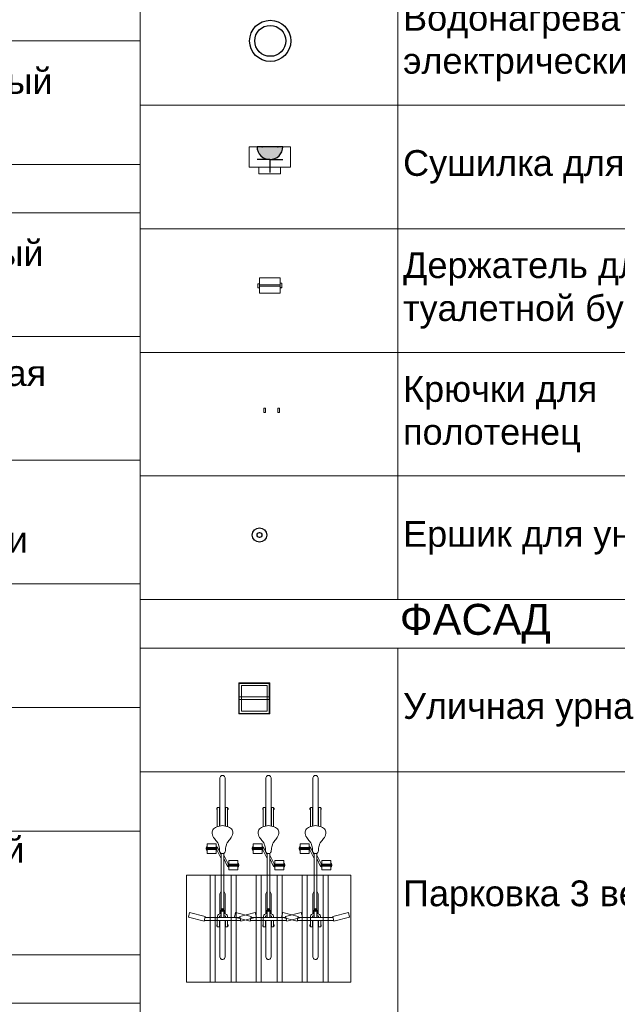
# Model space of a CAD drawing. Header units: millimetres. Extents: x -57449114 to 30620931, y -92609 to 84364.
# Tile 41 of 256: x -47674 to -41877, y -42705 to -33149. Entities that reach past the tile are written whole.
import ezdxf
from ezdxf import colors
from ezdxf.entities.mleader import LeaderData, LeaderLine
from ezdxf.math import Vec2, Vec3

# ---------------------------------------------------------------- set-up
doc = ezdxf.new("R2010")
doc.units = ezdxf.units.MM
doc.linetypes.add('HIDDENX2', pattern=[19.05, 12.7, -6.35])
doc.layers.get('0').update_dxf_attribs({"lineweight": 0})
for name, color, linetype, lineweight in [('06_АР_Мебель', 4, 'Continuous', 9), ('16_АР_Благоустройство', 7, 'Continuous', 25), ('20_АР_Сантехника', 250, 'Continuous', 0)]:
    doc.layers.add(name, color=color, linetype=linetype, lineweight=lineweight)
doc.layers.add('1. ПОДЛОЖКА', color=7, linetype='Continuous', lineweight=0, true_color=0x9b9292)
doc.layers.add('ВК', color=7, linetype='Continuous')
doc.layers.add('ЭОМ', color=7, linetype='Continuous')
doc.styles.add('_ТЕКСТОВЫЙ', font='arial.ttf', dxfattribs={"width": 0.8})
doc.styles.add('_ТЕКСТОВЫЙ АННОТАТИЫНЫЙ', font='arial.ttf', dxfattribs={"width": 0.8})
doc.styles.add('HVAC_AEP', font='arial.ttf')

# ---------------------------------------------------------------- blocks, each defined once
blk = doc.blocks.new('*T200')
at = {"color": 0, "linetype": 'ByBlock', "lineweight": 9, "transparency": 16777216}
blk.add_line((0, 0), (6500, 0), dxfattribs=at)
at = {"color": 0, "linetype": 'ByBlock', "lineweight": -2, "transparency": 16777216}
for p, q in [((0, 0), (0, -7100)), ((2500, 0), (2500, -7100)), ((6500, 0), (6500, -7100)), ((0, -1200), (6500, -1200)), ((0, -2400), (6500, -2400)), ((0, -3600), (6500, -3600)), ((0, -4700), (6500, -4700)), ((0, -5900), (6500, -5900)), ((0, -7100), (6500, -7100))]:
    blk.add_line(p, q, dxfattribs=at)
at = {"color": 0, "transparency": 16777216, "char_height": 250, "width": 3900, "attachment_point": 4, "style": 'HVAC_AEP'}
for s, insert in [('Аптечный шкаф^Jвитрина^J800х300х2200', (2550, -600)), ('Кассовый прилавок^J800х500х2200', (2550, -1800)), ('Стол для приема^Jтовара с полками^J1000х600х1716', (2550, -3000)), ('Поддон 500х500', (2550, -4150)), ('Шкаф металл.для^Jспец.одежды^J300х500х1850', (2550, -5300)), ('Ларь морозильный^J565х545', (2550, -6500))]:
    blk.add_mtext(s, dxfattribs=dict(at, insert=insert))
blk = doc.blocks.new('*T201')
at = {"color": 0, "linetype": 'ByBlock', "lineweight": -2, "transparency": 16777216}
for p, q in [((0, 0), (6500, 0)), ((0, 0), (0, -7669.7)), ((6500, 0), (6500, -7669.7)), ((0, -469.7), (6500, -469.7)), ((2500, -469.7), (2500, -7669.7)), ((0, -1669.7), (6500, -1669.7)), ((0, -2869.7), (6500, -2869.7)), ((0, -4069.7), (6500, -4069.7)), ((0, -5269.7), (6500, -5269.7)), ((0, -6469.7), (6500, -6469.7)), ((0, -7669.7), (6500, -7669.7))]:
    blk.add_line(p, q, dxfattribs=at)
at = {"color": 0, "lineweight": 15, "transparency": 16777216, "style": 'HVAC_AEP'}
for s, insert, char_height, width, attachment_point in [('БЭК (сортировка)', (3250, -234.8), 300, 6497, 5), ('Стол упаковочный^J1200', (2550, -1069.7), 250, 3900, 4), ('Штемпелевальная^Jтумба', (2550, -2269.7), 250, 3900, 4), ('Клеть для^Jкорреспонденции', (2550, -3469.7), 250, 3900, 4), ('Весы', (2550, -4669.7), 250, 3900, 4), ('Тележка', (2550, -5869.7), 250, 3900, 4), ('Коммутационный^Jшкаф навесной^J600х600мм', (2550, -7069.7), 250, 3900, 4)]:
    blk.add_mtext(s, dxfattribs=dict(at, insert=insert, char_height=char_height, width=width, attachment_point=attachment_point))
blk = doc.blocks.new('*T202')
at = {"color": 0, "linetype": 'ByBlock', "lineweight": -2, "transparency": 16777216}
for p, q in [((0, 0), (6500, 0)), ((0, 0), (0, -12369.7)), ((6500, 0), (6500, -12369.7)), ((0, -469.7), (6500, -469.7)), ((2500, -469.7), (2500, -12369.7)), ((0, -1769.7), (6500, -1769.7)), ((0, -3069.7), (6500, -3069.7)), ((0, -4369.7), (6500, -4369.7)), ((0, -5669.7), (6500, -5669.7)), ((0, -6969.7), (6500, -6969.7)), ((0, -8269.7), (6500, -8269.7)), ((0, -9569.7), (6500, -9569.7)), ((0, -10869.7), (6500, -10869.7)), ((0, -12369.7), (6500, -12369.7))]:
    blk.add_line(p, q, dxfattribs=at)
at = {"color": 0, "lineweight": 15, "transparency": 16777216, "style": 'HVAC_AEP'}
for s, insert, char_height, width, attachment_point in [('Комната персонала', (3250, -234.8), 300, 6497, 5), ('Стул ISO (черная^Jткань)', (2550, -1119.7), 250, 3900, 4), ('Кухонная тумба^Jнапольная с мойкой', (2550, -2419.7), 250, 3900, 4), ('Кухонный шкаф 600', (2550, -3719.7), 250, 3900, 4), ('Кухонная тумба^Jнапольная с дверцей^J600', (2550, -5019.7), 250, 3900, 4), ('Кухонная тумба^Jнапольная с ящиком^J800', (2550, -6319.7), 250, 3900, 4), ('Кухонный шкаф^Jнавесной 600', (2550, -7619.7), 250, 3900, 4), ('Кухонный шкаф^Jнавесной 400', (2550, -8919.7), 250, 3900, 4), ('Стол обеденный^JСтол (розетка для^Jчайника)', (2550, -10219.7), 250, 3900, 4), ('Холодильник^JХолодильник^J(розетка под СВЧ)', (2550, -11619.7), 250, 3900, 4)]:
    blk.add_mtext(s, dxfattribs=dict(at, insert=insert, char_height=char_height, width=width, attachment_point=attachment_point))
blk = doc.blocks.new('*T203')
at = {"color": 0, "linetype": 'ByBlock', "lineweight": -2, "transparency": 16777216}
for p, q in [((0, 0), (6500, 0)), ((0, 0), (0, -11322.4)), ((6500, 0), (6500, -11322.4)), ((0, -469.7), (6500, -469.7)), ((2500, -469.7), (2500, -11322.4)), ((0, -1669.7), (6500, -1669.7)), ((0, -2869.7), (6500, -2869.7)), ((0, -4122.4), (6500, -4122.4)), ((0, -5322.4), (6500, -5322.4)), ((0, -6522.4), (6500, -6522.4)), ((0, -7722.4), (6500, -7722.4)), ((0, -8922.4), (6500, -8922.4)), ((0, -10122.4), (6500, -10122.4)), ((0, -11322.4), (6500, -11322.4))]:
    blk.add_line(p, q, dxfattribs=at)
at = {"color": 0, "lineweight": 15, "transparency": 16777216, "style": 'HVAC_AEP'}
for s, insert, char_height, width, attachment_point in [('С/У', (3250, -234.8), 300, 6497, 5), ('Унитаз', (2550, -1069.7), 250, 3900, 4), ('Унитаз угловой', (2550, -2269.7), 250, 3900, 4), ('Раковина прямоугольная с зеркалом', (2550, -3496), 250, 3900, 4), ('Раковина угловая с зеркалом', (2550, -4722.4), 250, 3900, 4), ('Водонагреватель^Jэлектрический', (2550, -5922.4), 250, 3900, 4), ('Сушилка для рук', (2550, -7122.4), 250, 3900, 4), ('Держатель для^Jтуалетной бумаги', (2550, -8322.4), 250, 3900, 4), ('Крючки для^Jполотенец', (2550, -9522.4), 250, 3900, 4), ('Ершик для унитаза', (2550, -10722.4), 250, 3900, 4)]:
    blk.add_mtext(s, dxfattribs=dict(at, insert=insert, char_height=char_height, width=width, attachment_point=attachment_point))
blk = doc.blocks.new('A$C436D765E')
at = {"layer": '06_АР_Мебель'}
for radius in [200, 150]:
    blk.add_circle((0, 0), radius, dxfattribs=at)
at = {"layer": '1. ПОДЛОЖКА'}
for radius in [200, 150]:
    blk.add_circle((0, 0), radius, dxfattribs=at)
at = {"layer": 'ВК', "color": 162, "lineweight": 30, "true_color": 0x002eb8}
for radius in [200, 150]:
    blk.add_circle((0, 0), radius, dxfattribs=at)
blk = doc.blocks.new('A$C393234FD')
at = {"layer": '1. ПОДЛОЖКА'}
for radius in [70, 23.1]:
    blk.add_circle((0, 0), radius, dxfattribs=at)
at = {"layer": 'ВК', "color": 162, "lineweight": 30, "true_color": 0x002eb8}
for radius in [70, 23.1]:
    blk.add_circle((0, 0), radius, dxfattribs=at)
blk = doc.blocks.new('A$C409F62D7')
at = {"layer": 'ЭОМ', "linetype": 'Continuous'}
h = blk.add_hatch(color=5, dxfattribs=at)
edge = h.paths.add_edge_path()
edge.add_line((-250, 0), (-125, 0))
edge.add_line((-125, 0), (-125, 125))
edge.add_arc((-125, 0), 125, 90, 180)
edge = h.paths.add_edge_path()
edge.add_arc((-125, 0), 125, 360, 450)
edge.add_line((-125, 125), (-125, 0))
edge.add_line((-125, 0), (0, 0))
at = {"layer": 'ЭОМ', "color": 5, "linetype": 'Continuous'}
for p, q in [((-125, 125), (-125, 250)), ((-125, 125), (-250, 125)), ((-125, 125), (0, 125)), ((-250, 0), (0, 0))]:
    blk.add_line(p, q, dxfattribs=at)
blk.add_arc((-125, 0), 125, 0, 180, dxfattribs=at)
for p in [(-200, 0), (-50, 0)]:
    blk.add_point(p, dxfattribs=at)
blk = doc.blocks.new('A$C78871F88')
at = {"layer": '1. ПОДЛОЖКА'}
for points in [[(0, 100), (-400.7, 100), (-400.7, 299.9), (0, 299.9)], [(-308.3, 36), (-99.5, 36), (-99.5, 100), (-308.3, 100)]]:
    blk.add_lwpolyline(points, close=True, dxfattribs=at)
at = {"layer": '20_АР_Сантехника', "flags": 128}
for points in [[(-400.7, 299.9), (0, 299.9), (0, 100), (-400.7, 100)], [(-308.3, 100), (-99.5, 100), (-99.5, 36), (-308.3, 36)]]:
    blk.add_lwpolyline(points, close=True, dxfattribs=at)
at = {"layer": 'ЭОМ', "lineweight": 15, "rotation": 180}
blk.add_blockref('A$C409F62D7', (-325.3, 299.9), dxfattribs=at)
blk = doc.blocks.new('A$C0C935C89')
at = {"layer": '1. ПОДЛОЖКА'}
for points in [[(0, -150), (-200.3, -150), (-200.3, 0), (0, 0)], [(-216.7, -57.7), (-200.3, -57.7), (-200.3, -99.4), (-216.7, -99.4)], [(0, -69), (-200.3, -69), (-200.3, -81.6), (0, -81.6)], [(16.3, -99.4), (0, -99.4), (0, -54.1), (16.3, -54.1)]]:
    blk.add_lwpolyline(points, close=True, dxfattribs=at)
at = {"layer": '20_АР_Сантехника', "flags": 128}
for points in [[(-200.3, 0), (0, 0), (0, -150), (-200.3, -150)], [(-200.3, -57.7), (-216.7, -57.7), (-216.7, -99.4), (-200.3, -99.4)], [(16.3, -54.1), (0, -54.1), (0, -95.8), (16.3, -95.8)]]:
    blk.add_lwpolyline(points, close=True, dxfattribs=at)
for points in [[(0, -69), (-200.3, -69)], [(0, -81.6), (-200.3, -81.6)]]:
    blk.add_lwpolyline(points, dxfattribs=at)
blk = doc.blocks.new('A$C430C167F')
at = {"layer": '1. ПОДЛОЖКА'}
for points in [[(16.3, 0), (0, 0), (0, -41.7), (16.3, -41.7)], [(136, -41.7), (152.3, -41.7), (152.3, 0), (136, 0)]]:
    blk.add_lwpolyline(points, close=True, dxfattribs=at)
at = {"layer": '20_АР_Сантехника', "flags": 128}
for points in [[(16.3, 0), (0, 0), (0, -41.7), (16.3, -41.7)], [(152.3, 0), (136, 0), (136, -41.7), (152.3, -41.7)]]:
    blk.add_lwpolyline(points, close=True, dxfattribs=at)
blk = doc.blocks.new('*T215')
at = {"color": 0, "linetype": 'ByBlock', "lineweight": -2, "transparency": 16777216}
for p, q in [((0, 0), (6500, 0)), ((0, 0), (0, -13160.4)), ((6500, 0), (6500, -13160.4)), ((0, -469.7), (6500, -469.7)), ((2500, -469.7), (2500, -13160.4)), ((0, -1669.7), (6500, -1669.7)), ((0, -4106.4), (6500, -4106.4)), ((0, -6559.1), (6500, -6559.1)), ((0, -9072.6), (6500, -9072.6)), ((0, -10313.2), (6500, -10313.2)), ((0, -11582), (6500, -11582)), ((0, -13160.4), (6500, -13160.4))]:
    blk.add_line(p, q, dxfattribs=at)
at = {"color": 0, "lineweight": 15, "transparency": 16777216, "style": 'HVAC_AEP'}
for s, insert, char_height, width, attachment_point in [('ФАСАД', (3250, -234.8), 300, 6497, 5), ('Уличная урна', (2550, -1069.7), 250, 3900, 4), ('Парковка 3 велосипеда ', (2550, -2888), 250, 3900, 4), ('Парковка 2 велосипеда ', (2550, -5332.7), 250, 3900, 4), ('Тактильная плитка^J500х500х5мм^J(высота тактильных^Jрифов 5 мм)^JЦвет: Желтый', (2550, -7815.9), 250, 3900, 4), ('Почтовый ящик^JУличный', (2550, -9692.9), 250, 3900, 4), ('Решетка грязесборная в тамбур', (2550, -10947.6), 250, 3900, 4), ('Решетка грязесборная^Jплощадка перед входом', (2550, -12371.2), 250, 3900, 4)]:
    blk.add_mtext(s, dxfattribs=dict(at, insert=insert, char_height=char_height, width=width, attachment_point=attachment_point))
blk = doc.blocks.new('A$C03ED3497')
at = {"layer": '16_АР_Благоустройство', "lineweight": 0}
for points in [[(-150, -164.1), (150, -164.1), (150, 135.9), (-150, 135.9)], [(150, 135.9), (-150, 135.9), (-150, -164.1), (150, -164.1)], [(-145, -159.1), (145, -159.1), (145, 130.9), (-145, 130.9)], [(-125, -139.1), (125, -139.1), (125, 110.9), (-125, 110.9)], [(125, -139.1), (-125, -139.1), (-125, 110.9), (125, 110.9)], [(-145, 0), (145, 0), (145, -22.8), (-145, -22.8)], [(-125, -22.8), (125, -22.8), (125, 0), (-125, 0)]]:
    blk.add_lwpolyline(points, close=True, dxfattribs=at)
blk = doc.blocks.new('A$C515B42CB')
at = {"layer": '06_АР_Мебель'}
for p, q in [((-408, 341.8), (-452.6, 330.4)), ((-414, 178.8), (-452.6, 330.4)), ((-369.3, 190.1), (-408, 341.8)), ((-958.8, 162), (-958.8, 72.4)), ((-958.8, 162), (-866.3, 162)), ((-929.1, 162), (-929.1, 168.3)), ((-929.1, 168.3), (-912.5, 168.3)), ((-922.7, 72.4), (-922.7, 162)), ((-919.2, 171.5), (-912.5, 171.5)), ((-919.2, 171.5), (-919.2, 168.3)), ((-905.9, 171.5), (-912.5, 171.5)), ((-896, 168.3), (-912.5, 168.3)), ((-912.5, 72.4), (-912.5, 162)), ((-905.9, 171.5), (-905.9, 168.3)), ((-902.4, 72.4), (-902.4, 162)), ((-896, 162), (-896, 168.3)), ((-866.3, 162), (-866.3, 72.4)), ((-369.3, 190.1), (-414, 178.8)), ((-405.5, 180.9), (-405.5, -156.9)), ((-374.5, 188.8), (-374.5, -164.8)), ((-1291.6, 37), (-1750.4, 37)), ((-1284.9, 62), (-1473, 62)), ((-1473, 42), (-1473, 62)), ((-1290.6, 42), (-1473, 42)), ((-1467.8, 63.9), (-1467.8, 62)), ((-1467.8, 63.9), (-1449.2, 63.9)), ((-1464.6, 65.9), (-1464.6, 63.9)), ((-1464.6, 65.9), (-1452.4, 65.9)), ((-1464.6, 42), (-1464.6, 37)), ((-1452.4, 65.9), (-1452.4, 63.9)), ((-1452.4, 42), (-1452.4, 37)), ((-1449.2, 63.9), (-1449.2, 62)), ((-485.1, 24.4), (-1027.5, 24.4)), ((-924.6, 66), (-1008.1, 24.4)), ((-900.5, 61.4), (-978.1, 24.4)), ((-958.8, 72.4), (-866.3, 72.4)), ((-929.1, 72.4), (-929.1, 66)), ((-929.1, 66), (-912.5, 66)), ((-896, 66), (-912.5, 66)), ((-900.5, 66), (-900.5, 61.4)), ((-896, 72.4), (-896, 66)), ((-440.6, 37), (-624.6, 37)), ((-476.7, 27), (-440.6, 27)), ((-405.5, 24.4), (-468.2, 24.4)), ((-440.6, 37), (-440.6, 27)), ((-420.7, 30.7), (-420.7, 24.4)), ((-405.5, 42), (-409.6, 42)), ((-312.7, 62), (-374.5, 62)), ((-312.7, 42), (-374.5, 42)), ((-29.8, 37), (-374.5, 37)), ((-317.9, 63.9), (-336.5, 63.9)), ((-336.5, 63.9), (-336.5, 62)), ((-321.1, 65.9), (-333.3, 65.9)), ((-333.3, 65.9), (-333.3, 63.9)), ((-333.3, 42), (-333.3, 37)), ((-321.1, 65.9), (-321.1, 63.9)), ((-321.1, 42), (-321.1, 37)), ((-317.9, 63.9), (-317.9, 62)), ((-312.7, 42), (-312.7, 62)), ((-1291.7, -13), (-1750.4, -13)), ((-1290.6, -18), (-1473, -18)), ((-1473, -38), (-1473, -18)), ((-1285, -38), (-1473, -38)), ((-1467.8, -39.9), (-1467.8, -38)), ((-1467.8, -39.9), (-1449.2, -39.9)), ((-1464.6, -18), (-1464.6, -13)), ((-1464.6, -41.9), (-1464.6, -39.9)), ((-1464.6, -41.9), (-1452.4, -41.9)), ((-1452.4, -18), (-1452.4, -13)), ((-1452.4, -41.9), (-1452.4, -39.9)), ((-1449.2, -39.9), (-1449.2, -38)), ((-1119.6, -138), (-1119.6, -48.5)), ((-1119.6, -48.5), (-1027, -48.5)), ((-1089.8, -48.5), (-1089.8, -42.1)), ((-1089.8, -42.1), (-1073.3, -42.1)), ((-1085.6, -37.4), (-1008.1, -0.4)), ((-1085.6, -42.1), (-1085.6, -37.4)), ((-1083.5, -48.5), (-1083.5, -138)), ((-1056.8, -42.1), (-1073.3, -42.1)), ((-1073.3, -48.5), (-1073.3, -138)), ((-1063.1, -48.5), (-1063.1, -138)), ((-1061.5, -42.1), (-978.1, -0.4)), ((-1056.8, -48.5), (-1056.8, -42.1)), ((-485.1, -0.4), (-1027.5, -0.4)), ((-1027, -138), (-1027, -48.5)), ((-440.6, -13), (-624.6, -13)), ((-476.7, -3), (-440.6, -3)), ((-405.5, -0.4), (-468.2, -0.4)), ((-440.6, -3), (-440.6, -13)), ((-420.7, -6.7), (-420.7, -0.4)), ((-405.5, -18), (-409.6, -18)), ((-405.5, -38), (-374.5, -38)), ((-29.8, -13), (-374.5, -13)), ((-312.7, -18), (-374.5, -18)), ((-312.7, -38), (-374.5, -38)), ((-336.5, -39.9), (-336.5, -38)), ((-317.9, -39.9), (-336.5, -39.9)), ((-333.3, -18), (-333.3, -13)), ((-333.3, -41.9), (-333.3, -39.9)), ((-321.1, -41.9), (-333.3, -41.9)), ((-321.1, -18), (-321.1, -13)), ((-321.1, -41.9), (-321.1, -39.9)), ((-317.9, -39.9), (-317.9, -38)), ((-312.7, -38), (-312.7, -18)), ((-1119.6, -138), (-1027, -138)), ((-1089.8, -138), (-1089.8, -144.4)), ((-1089.8, -144.4), (-1073.3, -144.4)), ((-1079.9, -147.6), (-1079.9, -144.4)), ((-1079.9, -147.6), (-1073.3, -147.6)), ((-1056.8, -144.4), (-1073.3, -144.4)), ((-1066.7, -147.6), (-1073.3, -147.6)), ((-1066.7, -147.6), (-1066.7, -144.4)), ((-1056.8, -138), (-1056.8, -144.4)), ((-414, -154.8), (-452.6, -306.4)), ((-369.3, -166.1), (-414, -154.8)), ((-369.3, -166.1), (-408, -317.8)), ((-408, -317.8), (-452.6, -306.4))]:
    blk.add_line(p, q, dxfattribs=at)
blk.add_lwpolyline([(-481.7, 6.9), (-471.6, 6.9), (-471.6, 17), (-481.7, 17)], close=True, dxfattribs=at)
for radius in [15, 9.74]:
    blk.add_circle((-476.7, 12), radius, dxfattribs=at)
for points in [[(-1295.9, 12), (-1282.8, 67.6), (-1253.8, 105.5), (-1218.8, 112), (-1170.2, 89.9), (-1133.7, 61.4), (-1108.8, 49.6), (-1091.4, 44.4), (-1065.1, 40.7), (-1041.3, 36.9), (-1029.2, 28.1), (-1025.9, 12)], [(-1750.4, 37), (-1766.3, 35.1), (-1779, 26), (-1782.6, 17), (-1783.1, 12)], [(-1750.4, -13), (-1766.3, -11.2), (-1779, -2), (-1782.6, 7), (-1783.1, 12)], [(-1295.9, 12), (-1282.8, -43.6), (-1253.8, -81.5), (-1218.8, -88), (-1170.2, -66), (-1133.7, -37.5), (-1108.8, -25.6), (-1091.4, -20.4), (-1065.1, -16.8), (-1041.3, -13), (-1029.2, -4.2), (-1025.9, 12)], [(-440.6, 37), (-432.8, 52.1), (-419, 60.1), (-405.5, 62)], [(-420.7, 30.7), (-417.2, 38.8), (-413.8, 40.9), (-409.6, 42)], [(-29.8, 37), (-14, 35.1), (-1.2, 26), (2.4, 17), (2.8, 12)], [(-29.8, -13), (-14, -11.2), (-1.2, -2), (2.4, 7), (2.8, 12)], [(-440.6, -13), (-432.8, -28.1), (-419, -36.1), (-405.5, -38)], [(-420.7, -6.7), (-417.2, -14.9), (-413.8, -17), (-409.6, -18)]]:
    blk.add_spline(points, degree=3, dxfattribs=at)
for points in [[(-624.6, 37), (-630, 36.9), (-640.2, 36.7), (-649.4, 30.8), (-652.4, 27)], [(-624.6, -13), (-630, -12.9), (-640.2, -12.8), (-649.4, -6.8), (-652.4, -3)]]:
    blk.add_open_spline(points, degree=3, knots=[0, 0, 0, 0, 0.0159733, 0.03042348, 0.03042348, 0.03042348, 0.03042348], dxfattribs=at)
at = {"layer": '1. ПОДЛОЖКА'}
for p, q in [((-408, 341.8), (-452.6, 330.4)), ((-414, 178.8), (-452.6, 330.4)), ((-369.3, 190.1), (-408, 341.8)), ((-958.8, 162), (-958.8, 72.4)), ((-958.8, 162), (-866.3, 162)), ((-929.1, 162), (-929.1, 168.3)), ((-929.1, 168.3), (-912.5, 168.3)), ((-922.7, 72.4), (-922.7, 162)), ((-919.2, 171.5), (-912.5, 171.5)), ((-919.2, 171.5), (-919.2, 168.3)), ((-905.9, 171.5), (-912.5, 171.5)), ((-896, 168.3), (-912.5, 168.3)), ((-912.5, 72.4), (-912.5, 162)), ((-905.9, 171.5), (-905.9, 168.3)), ((-902.4, 72.4), (-902.4, 162)), ((-896, 162), (-896, 168.3)), ((-866.3, 162), (-866.3, 72.4)), ((-369.3, 190.1), (-414, 178.8)), ((-405.5, 180.9), (-405.5, -156.9)), ((-374.5, 188.8), (-374.5, -164.8)), ((-1291.6, 37), (-1750.4, 37)), ((-1284.9, 62), (-1473, 62)), ((-1473, 42), (-1473, 62)), ((-1290.6, 42), (-1473, 42)), ((-1467.8, 63.9), (-1467.8, 62)), ((-1467.8, 63.9), (-1449.2, 63.9)), ((-1464.6, 65.9), (-1464.6, 63.9)), ((-1464.6, 65.9), (-1452.4, 65.9)), ((-1464.6, 42), (-1464.6, 37)), ((-1452.4, 65.9), (-1452.4, 63.9)), ((-1452.4, 42), (-1452.4, 37)), ((-1449.2, 63.9), (-1449.2, 62)), ((-485.1, 24.4), (-1027.5, 24.4)), ((-924.6, 66), (-1008.1, 24.4)), ((-900.5, 61.4), (-978.1, 24.4)), ((-958.8, 72.4), (-866.3, 72.4)), ((-929.1, 72.4), (-929.1, 66)), ((-929.1, 66), (-912.5, 66)), ((-896, 66), (-912.5, 66)), ((-900.5, 66), (-900.5, 61.4)), ((-896, 72.4), (-896, 66)), ((-440.6, 37), (-624.6, 37)), ((-476.7, 27), (-440.6, 27)), ((-405.5, 24.4), (-468.2, 24.4)), ((-440.6, 37), (-440.6, 27)), ((-420.7, 30.7), (-420.7, 24.4)), ((-405.5, 42), (-409.6, 42)), ((-312.7, 62), (-374.5, 62)), ((-312.7, 42), (-374.5, 42)), ((-29.8, 37), (-374.5, 37)), ((-317.9, 63.9), (-336.5, 63.9)), ((-336.5, 63.9), (-336.5, 62)), ((-321.1, 65.9), (-333.3, 65.9)), ((-333.3, 65.9), (-333.3, 63.9)), ((-333.3, 42), (-333.3, 37)), ((-321.1, 65.9), (-321.1, 63.9)), ((-321.1, 42), (-321.1, 37)), ((-317.9, 63.9), (-317.9, 62)), ((-312.7, 42), (-312.7, 62)), ((-1291.7, -13), (-1750.4, -13)), ((-1290.6, -18), (-1473, -18)), ((-1473, -38), (-1473, -18)), ((-1285, -38), (-1473, -38)), ((-1467.8, -39.9), (-1467.8, -38)), ((-1467.8, -39.9), (-1449.2, -39.9)), ((-1464.6, -18), (-1464.6, -13)), ((-1464.6, -41.9), (-1464.6, -39.9)), ((-1464.6, -41.9), (-1452.4, -41.9)), ((-1452.4, -18), (-1452.4, -13)), ((-1452.4, -41.9), (-1452.4, -39.9)), ((-1449.2, -39.9), (-1449.2, -38)), ((-1119.6, -138), (-1119.6, -48.5)), ((-1119.6, -48.5), (-1027, -48.5)), ((-1089.8, -48.5), (-1089.8, -42.1)), ((-1089.8, -42.1), (-1073.3, -42.1)), ((-1085.6, -37.4), (-1008.1, -0.4)), ((-1085.6, -42.1), (-1085.6, -37.4)), ((-1083.5, -48.5), (-1083.5, -138)), ((-1056.8, -42.1), (-1073.3, -42.1)), ((-1073.3, -48.5), (-1073.3, -138)), ((-1063.1, -48.5), (-1063.1, -138)), ((-1061.5, -42.1), (-978.1, -0.4)), ((-1056.8, -48.5), (-1056.8, -42.1)), ((-485.1, -0.4), (-1027.5, -0.4)), ((-1027, -138), (-1027, -48.5)), ((-440.6, -13), (-624.6, -13)), ((-476.7, -3), (-440.6, -3)), ((-405.5, -0.4), (-468.2, -0.4)), ((-440.6, -3), (-440.6, -13)), ((-420.7, -6.7), (-420.7, -0.4)), ((-405.5, -18), (-409.6, -18)), ((-405.5, -38), (-374.5, -38)), ((-29.8, -13), (-374.5, -13)), ((-312.7, -18), (-374.5, -18)), ((-312.7, -38), (-374.5, -38)), ((-336.5, -39.9), (-336.5, -38)), ((-317.9, -39.9), (-336.5, -39.9)), ((-333.3, -18), (-333.3, -13)), ((-333.3, -41.9), (-333.3, -39.9)), ((-321.1, -41.9), (-333.3, -41.9)), ((-321.1, -18), (-321.1, -13)), ((-321.1, -41.9), (-321.1, -39.9)), ((-317.9, -39.9), (-317.9, -38)), ((-312.7, -38), (-312.7, -18)), ((-1119.6, -138), (-1027, -138)), ((-1089.8, -138), (-1089.8, -144.4)), ((-1089.8, -144.4), (-1073.3, -144.4)), ((-1079.9, -147.6), (-1079.9, -144.4)), ((-1079.9, -147.6), (-1073.3, -147.6)), ((-1056.8, -144.4), (-1073.3, -144.4)), ((-1066.7, -147.6), (-1073.3, -147.6)), ((-1066.7, -147.6), (-1066.7, -144.4)), ((-1056.8, -138), (-1056.8, -144.4)), ((-414, -154.8), (-452.6, -306.4)), ((-369.3, -166.1), (-414, -154.8)), ((-369.3, -166.1), (-408, -317.8)), ((-408, -317.8), (-452.6, -306.4))]:
    blk.add_line(p, q, dxfattribs=at)
blk.add_lwpolyline([(-481.7, 6.9), (-471.6, 6.9), (-471.6, 17), (-481.7, 17)], close=True, dxfattribs=at)
for radius in [15, 9.74]:
    blk.add_circle((-476.7, 12), radius, dxfattribs=at)
for points in [[(-1295.9, 12), (-1282.8, 67.6), (-1253.8, 105.5), (-1218.8, 112), (-1170.2, 89.9), (-1133.7, 61.4), (-1108.8, 49.6), (-1091.4, 44.4), (-1065.1, 40.7), (-1041.3, 36.9), (-1029.2, 28.1), (-1025.9, 12)], [(-1750.4, 37), (-1766.3, 35.1), (-1779, 26), (-1782.6, 17), (-1783.1, 12)], [(-1750.4, -13), (-1766.3, -11.2), (-1779, -2), (-1782.6, 7), (-1783.1, 12)], [(-1295.9, 12), (-1282.8, -43.6), (-1253.8, -81.5), (-1218.8, -88), (-1170.2, -66), (-1133.7, -37.5), (-1108.8, -25.6), (-1091.4, -20.4), (-1065.1, -16.8), (-1041.3, -13), (-1029.2, -4.2), (-1025.9, 12)], [(-440.6, 37), (-432.8, 52.1), (-419, 60.1), (-405.5, 62)], [(-420.7, 30.7), (-417.2, 38.8), (-413.8, 40.9), (-409.6, 42)], [(-29.8, 37), (-14, 35.1), (-1.2, 26), (2.4, 17), (2.8, 12)], [(-29.8, -13), (-14, -11.2), (-1.2, -2), (2.4, 7), (2.8, 12)], [(-440.6, -13), (-432.8, -28.1), (-419, -36.1), (-405.5, -38)], [(-420.7, -6.7), (-417.2, -14.9), (-413.8, -17), (-409.6, -18)]]:
    blk.add_spline(points, degree=3, dxfattribs=at)
for points in [[(-624.6, 37), (-630, 36.9), (-640.2, 36.7), (-649.4, 30.8), (-652.4, 27)], [(-624.6, -13), (-630, -12.9), (-640.2, -12.8), (-649.4, -6.8), (-652.4, -3)]]:
    blk.add_open_spline(points, degree=3, knots=[0, 0, 0, 0, 0.0159733, 0.03042348, 0.03042348, 0.03042348, 0.03042348], dxfattribs=at)
blk = doc.blocks.new('A$C52A07178')
at = {"layer": '06_АР_Мебель'}
blk.add_lwpolyline([(0, 0), (-1041.1, 0), (-1041.1, 1596), (0, 1596)], close=True, dxfattribs=at)
for points in [[(0, 1373.3), (-1041.1, 1373.3)], [(0, 1325.7), (-1041.1, 1325.7)], [(0, 1170.4), (-1041.1, 1170.4)], [(0, 1122.8), (-1041.1, 1122.8)], [(0, 927.2), (-1041.1, 927.2)], [(0, 879.6), (-1041.1, 879.6)], [(0, 724.3), (-1041.1, 724.3)], [(0, 676.7), (-1041.1, 676.7)], [(0, 481.1), (-1041.1, 481.1)], [(0, 433.5), (-1041.1, 433.5)], [(0, 278.2), (-1041.1, 278.2)], [(0, 230.6), (-1041.1, 230.6)]]:
    blk.add_lwpolyline(points, dxfattribs=at)
at = {"layer": '1. ПОДЛОЖКА'}
for points in [[(0, 1596), (0, 0), (-1041.1, 0), (-1041.1, 1596)], [(0, 1373.3), (0, 1325.7), (-1041.1, 1325.7), (-1041.1, 1373.3)], [(-1041.1, 1122.8), (-1041.1, 1170.4), (0, 1170.4), (0, 1122.8)], [(0, 879.6), (0, 927.2), (-1041.1, 927.2), (-1041.1, 879.6)], [(-1041.1, 676.7), (-1041.1, 724.3), (0, 724.3), (0, 676.7)], [(0, 433.5), (0, 481.1), (-1041.1, 481.1), (-1041.1, 433.5)], [(-1041.1, 230.6), (-1041.1, 278.2), (0, 278.2), (0, 230.6)]]:
    blk.add_lwpolyline(points, close=True, dxfattribs=at)
blk = doc.blocks.new('_Dot')
at = {"color": 0, "linetype": 'ByBlock', "lineweight": -2}
blk.add_line((-0.5, 0), (-1, 0), dxfattribs=at)
at = {"color": 0, "linetype": 'ByBlock', "const_width": 0.5}
blk.add_lwpolyline([(-0.25, 0, 1), (0.25, 0, 1)], format="xyb", close=True, dxfattribs=at)

msp = doc.modelspace()

# ---------------------------------------------------------------- block references
for name, p in [('*T200', (-53004.5, -27455.1)), ('*T203', (-46504.5, -27455.1)), ('A$C436D765E', (-45243.5, -33354.8)), ('A$C78871F88', (-45045.8, -34681.8)), ('*T201', (-53004.5, -34555.1)), ('A$C0C935C89', (-45147.2, -35653.6)), ('A$C430C167F', (-45305.4, -36918.9)), ('*T215', (-46504.5, -38777.5)), ('A$C03ED3497', (-45398.6, -39722.3)), ('*T202', (-53004.5, -42224.8))]:
    msp.add_blockref(name, p)
at = {"color": 162, "lineweight": 30, "true_color": 0x002eb8}
msp.add_blockref('A$C393234FD', (-45347.7, -38150.3), dxfattribs=at)
at = {"rotation": 270}
for name, p in [('A$C515B42CB', (-45718.6, -42266.7)), ('A$C515B42CB', (-45272.5, -42266.7)), ('A$C515B42CB', (-44816.1, -42266.7)), ('A$C52A07178', (-46056.2, -42491.2))]:
    msp.add_blockref(name, p, dxfattribs=at)

# ---------------------------------------------------------------- leaders
at = {"lineweight": 18}
ml = msp.add_multileader_mtext('Standard', dxfattribs=at)
ml.set_content('(служебное помещение)', color=256, style='_ТЕКСТОВЫЙ АННОТАТИЫНЫЙ')
ml.set_leader_properties(lineweight=0)
ml.build(insert=Vec2(0, 0))
ml.multileader.update_dxf_attribs({"text_left_attachment_type": 6, "text_right_attachment_type": 6, "dogleg_length": 11.7, "arrow_head_size": 100, "scale": 100})
ctx = ml.context
ctx.base_point, ctx.scale, ctx.char_height, ctx.arrow_head_size, ctx.landing_gap_size, ctx.plane_origin = Vec3(189746.7, -42131.1), 100, 100, 100, 100, Vec3(148604.2, -38095.2)
ctx.left_attachment, ctx.right_attachment, ctx.text_align_type = 6, 6, 2
notes = []
notes.append((ctx, [(0, (0, 0, 0), (0, 0), (1, 0), 1, [])]))
ctx.mtext.insert, ctx.mtext.width, ctx.mtext.alignment, ctx.mtext.flow_direction = Vec3(191737.8, -41937), 576408.517, 3, 5
ml = msp.add_multileader_mtext('Standard', dxfattribs=at)
ml.set_content('{\\LВид на столы почтальонов}', color=256, style='_ТЕКСТОВЫЙ АННОТАТИЫНЫЙ')
ml.set_leader_properties(lineweight=0)
ml.build(insert=Vec2(0, 0))
ml.multileader.update_dxf_attribs({"text_left_attachment_type": 6, "text_right_attachment_type": 6, "dogleg_length": 11.7, "arrow_head_size": 100, "scale": 100})
ctx = ml.context
ctx.base_point, ctx.scale, ctx.char_height, ctx.arrow_head_size, ctx.landing_gap_size, ctx.plane_origin = Vec3(188637.7, -41978), 100, 150, 100, 100, Vec3(154108.2, -37834.8)
ctx.left_attachment, ctx.right_attachment, ctx.text_align_type = 6, 6, 2
notes.append((ctx, [(0, (0, 0, 0), (0, 0), (1, 0), 1, [])]))
ctx.mtext.insert, ctx.mtext.width, ctx.mtext.alignment, ctx.mtext.flow_direction = Vec3(192199, -41676.7), 576408.517, 3, 5
ml = msp.add_multileader_mtext('Standard', dxfattribs=at)
ml.set_content('(клиентский зал)', color=256, style='_ТЕКСТОВЫЙ АННОТАТИЫНЫЙ')
ml.set_leader_properties(lineweight=0)
ml.build(insert=Vec2(0, 0))
ml.multileader.update_dxf_attribs({"text_left_attachment_type": 6, "text_right_attachment_type": 6, "dogleg_length": 11.7, "arrow_head_size": 100, "scale": 100})
ctx = ml.context
ctx.base_point, ctx.scale, ctx.char_height, ctx.arrow_head_size, ctx.landing_gap_size, ctx.plane_origin = Vec3(196937.4, -42066.4), 100, 100, 100, 100, Vec3(153903.8, -38095.2)
ctx.left_attachment, ctx.right_attachment, ctx.text_align_type = 6, 6, 2
notes.append((ctx, [(0, (0, 0, 0), (0, 0), (1, 0), 1, [])]))
ctx.mtext.insert, ctx.mtext.width, ctx.mtext.alignment, ctx.mtext.flow_direction = Vec3(197891.9, -41937), 576408.517, 3, 5
ml = msp.add_multileader_mtext('Standard', dxfattribs=at)
ml.set_content('{\\LВид на торговый стеллаж, стол ЦСУ, примерочную}', color=256, style='_ТЕКСТОВЫЙ АННОТАТИЫНЫЙ')
ml.set_leader_properties(lineweight=0)
ml.build(insert=Vec2(0, 0))
ml.multileader.update_dxf_attribs({"text_left_attachment_type": 6, "text_right_attachment_type": 6, "dogleg_length": 11.7, "arrow_head_size": 100, "scale": 100})
ctx = ml.context
ctx.base_point, ctx.scale, ctx.char_height, ctx.arrow_head_size, ctx.landing_gap_size, ctx.plane_origin = Vec3(195417.6, -41870.8), 100, 150, 100, 100, Vec3(157426.7, -37834.8)
ctx.left_attachment, ctx.right_attachment, ctx.text_align_type = 6, 6, 2
notes.append((ctx, [(0, (0, 0, 0), (0, 0), (1, 0), 1, [])]))
ctx.mtext.insert, ctx.mtext.width, ctx.mtext.alignment, ctx.mtext.flow_direction = Vec3(199501.6, -41676.7), 576408.517, 3, 5
ml = msp.add_multileader_mtext('Standard', dxfattribs=at)
ml.set_content('(служебное помещение)', color=256, style='_ТЕКСТОВЫЙ АННОТАТИЫНЫЙ')
ml.set_leader_properties(lineweight=0)
ml.build(insert=Vec2(0, 0))
ml.multileader.update_dxf_attribs({"text_left_attachment_type": 6, "text_right_attachment_type": 6, "dogleg_length": 11.7, "arrow_head_size": 100, "scale": 100})
ctx = ml.context
ctx.base_point, ctx.scale, ctx.char_height, ctx.arrow_head_size, ctx.landing_gap_size, ctx.plane_origin = Vec3(204053.3, -42131.1), 100, 100, 100, 100, Vec3(162910.8, -38095.2)
ctx.left_attachment, ctx.right_attachment, ctx.text_align_type = 6, 6, 2
notes.append((ctx, [(0, (0, 0, 0), (0, 0), (1, 0), 1, [])]))
ctx.mtext.insert, ctx.mtext.width, ctx.mtext.alignment, ctx.mtext.flow_direction = Vec3(206044.3, -41937), 576408.517, 3, 5
ml = msp.add_multileader_mtext('Standard', dxfattribs=at)
ml.set_content('{\\LВид на бытовой шкаф, шкаф розничных товаров}', color=256, style='_ТЕКСТОВЫЙ АННОТАТИЫНЫЙ')
ml.set_leader_properties(lineweight=0)
ml.build(insert=Vec2(0, 0))
ml.multileader.update_dxf_attribs({"text_left_attachment_type": 6, "text_right_attachment_type": 6, "dogleg_length": 11.7, "arrow_head_size": 100, "scale": 100})
ctx = ml.context
ctx.base_point, ctx.scale, ctx.char_height, ctx.arrow_head_size, ctx.landing_gap_size, ctx.plane_origin = Vec3(203537.1, -41868.3), 100, 150, 100, 100, Vec3(165546.3, -37834.8)
ctx.left_attachment, ctx.right_attachment, ctx.text_align_type = 6, 6, 2
notes.append((ctx, [(0, (0, 0, 0), (0, 0), (1, 0), 1, [])]))
ctx.mtext.insert, ctx.mtext.width, ctx.mtext.alignment, ctx.mtext.flow_direction = Vec3(207435.5, -41676.7), 576408.517, 3, 5
at = {"color": 162, "linetype": 'HIDDENX2', "lineweight": 30, "ltscale": 15, "true_color": 0x002eb8}
ml = msp.add_multileader_mtext('Standard', dxfattribs=at)
ml.set_content('\\pxi-3,l4,t4;Модуль Тип 1.1', color=(0, 46, 184), style='_ТЕКСТОВЫЙ')
ml.set_leader_properties(lineweight=0)
ml.set_arrow_properties(name='DOT')
ml.build(insert=Vec2(0, 0))
ml.multileader.update_dxf_attribs({"text_left_attachment_type": 6, "text_right_attachment_type": 6, "dogleg_length": 0.36, "arrow_head_size": 50, "scale": 100})
ctx = ml.context
ctx.base_point, ctx.scale, ctx.char_height, ctx.arrow_head_size, ctx.landing_gap_size, ctx.plane_origin = Vec3(65996.7, -36931.4), 100, 250, 50, 100, Vec3(52171.1, -31780.7)
ctx.left_attachment, ctx.right_attachment, ctx.text_align_type, ctx.attachment_type = 6, 6, 1, 2
notes.append((ctx, [(0, (0, 0, 0), (0, 0), (1, 0), 1, [])]))
ctx.mtext.insert, ctx.mtext.width, ctx.mtext.defined_height, ctx.mtext.alignment, ctx.mtext.flow_direction = Vec3(67071.2, -36607.9), 6846.369, 600.4, 2, 5
ml = msp.add_multileader_mtext('Standard', dxfattribs=at)
ml.set_content('\\pxi-3,l4,t4;Модуль Тип 1.2', color=(0, 46, 184), style='_ТЕКСТОВЫЙ')
ml.set_leader_properties(lineweight=0)
ml.set_arrow_properties(name='DOT')
ml.build(insert=Vec2(0, 0))
ml.multileader.update_dxf_attribs({"text_left_attachment_type": 6, "text_right_attachment_type": 6, "dogleg_length": 0.36, "arrow_head_size": 50, "scale": 100})
ctx = ml.context
ctx.base_point, ctx.scale, ctx.char_height, ctx.arrow_head_size, ctx.landing_gap_size, ctx.plane_origin = Vec3(65992.3, -39013.3), 100, 250, 50, 100, Vec3(52166.7, -33862.6)
ctx.left_attachment, ctx.right_attachment, ctx.text_align_type, ctx.attachment_type = 6, 6, 1, 2
notes.append((ctx, [(0, (0, 0, 0), (0, 0), (1, 0), 1, [])]))
ctx.mtext.insert, ctx.mtext.width, ctx.mtext.defined_height, ctx.mtext.alignment, ctx.mtext.flow_direction = Vec3(67085.1, -38689.8), 6846.369, 600.4, 2, 5
for ctx, leaders in notes:
    for number, flags, end, landing, length, lines in leaders:
        leader = LeaderData()
        leader.index, (leader.has_last_leader_line, leader.has_dogleg_vector, leader.attachment_direction) = number, flags
        leader.last_leader_point, leader.dogleg_vector, leader.dogleg_length = Vec3(end), Vec3(landing), length
        for number, points, colour, breaks in lines:
            line = LeaderLine()
            line.index, line.vertices, line.color, line.breaks = number, Vec3.list(points), colors.encode_raw_color(colour), breaks
            leader.lines.append(line)
        ctx.leaders.append(leader)

doc.saveas('drawing.dxf')
